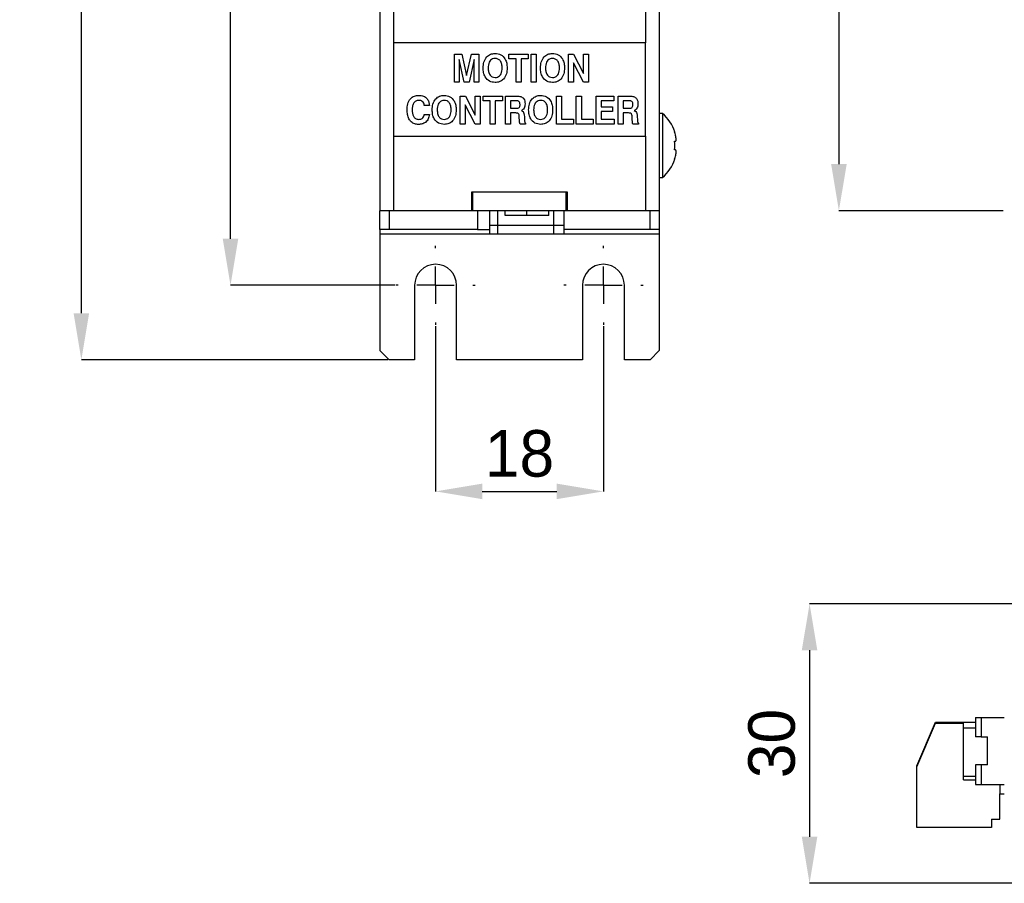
# Model space of a CAD drawing. Header units: millimetres. Extents: x 11 to 190, y 5 to 296.
# Tile 1 of 71: x 16 to 69, y 16 to 62. Entities that reach past the tile are written whole.
import ezdxf

# ---------------------------------------------------------------- set-up
doc = ezdxf.new("R2010")
doc.units = ezdxf.units.MM
doc.header["$PDSIZE"] = -1
doc.layers.add('標註文字', color=4, linetype='Continuous')
doc.styles.add('SLDTEXTSTYLE3', font='txt')
doc.dimstyles.new('SLDDIMSTYLE0', dxfattribs={"dimtxt": 2.5, "dimasz": 2.5, "dimexe": 0, "dimexo": 0.0625, "dimtad": 1, "dimlfac": 2, "dimrnd": 1e-09, "dimzin": 12, "dimdsep": 46, "dimtxsty": 'SLDTEXTSTYLE3', "dimsah": 1, "dimcen": 0.09, "dimadec": 0, "dimazin": 3, "dimtfac": 1, "dimtofl": 0, "dimtmove": 0, "dimatfit": 3, "dimfxl": 1, "dimfrac": 2, "dimtolj": 1, "dimtzin": 12, "dimarcsym": 0})

# ---------------------------------------------------------------- blocks, each defined once
blk = doc.blocks.new('_D')
at = {"layer": 'Defpoints', "color": 0, "transparency": 16777216}
for p in [(69.252, 156.957), (60.375, 51.957), (69.252, 51.957)]:
    blk.add_point(p, dxfattribs=at)
at = {"layer": '標註文字', "color": 0, "lineweight": -2, "transparency": 16777216}
for p, q in [((69.19, 156.957), (60.375, 156.957)), ((60.375, 154.457), (60.375, 54.457)), ((69.19, 51.957), (60.375, 51.957))]:
    blk.add_line(p, q, dxfattribs=at)
at = {"layer": '標註文字', "color": 0, "transparency": 16777216}
for points in [[(59.958, 154.457), (60.792, 154.457), (60.375, 156.957)], [(59.958, 54.457), (60.792, 54.457), (60.375, 51.957)]]:
    blk.add_solid(points, dxfattribs=at)
at = {"layer": '標註文字', "color": 0, "transparency": 16777216, "insert": (57.084, 104.457), "char_height": 2.5, "attachment_point": 2, "rotation": 90, "style": 'SLDTEXTSTYLE3'}
blk.add_mtext('\\A1;210', dxfattribs=at)
blk = doc.blocks.new('_D_2')
at = {"layer": 'Defpoints', "color": 0, "transparency": 16777216}
for p in [(27.74, 160.957), (36.617, 160.957), (36.617, 47.957)]:
    blk.add_point(p, dxfattribs=at)
at = {"layer": '標註文字', "color": 0, "lineweight": -2, "transparency": 16777216}
for p, q in [((36.555, 160.957), (27.74, 160.957)), ((27.74, 50.457), (27.74, 158.457)), ((36.555, 47.957), (27.74, 47.957))]:
    blk.add_line(p, q, dxfattribs=at)
at = {"layer": '標註文字', "color": 0, "transparency": 16777216}
for points in [[(27.323, 158.457), (28.157, 158.457), (27.74, 160.957)], [(27.323, 50.457), (28.157, 50.457), (27.74, 47.957)]]:
    blk.add_solid(points, dxfattribs=at)
at = {"layer": '標註文字', "color": 0, "transparency": 16777216, "insert": (24.449, 104.457), "char_height": 2.5, "attachment_point": 2, "rotation": 90, "style": 'SLDTEXTSTYLE3'}
blk.add_mtext('\\A1;226', dxfattribs=at)
blk = doc.blocks.new('_D_3')
at = {"layer": 'Defpoints', "color": 0, "transparency": 16777216}
for p in [(19.74, 164.957), (36.242, 164.957), (36.242, 43.957)]:
    blk.add_point(p, dxfattribs=at)
at = {"layer": '標註文字', "color": 0, "lineweight": -2, "transparency": 16777216}
for p, q in [((36.18, 164.957), (19.74, 164.957)), ((19.74, 46.457), (19.74, 162.457)), ((36.18, 43.957), (19.74, 43.957))]:
    blk.add_line(p, q, dxfattribs=at)
at = {"layer": '標註文字', "color": 0, "transparency": 16777216}
for points in [[(19.323, 162.457), (20.157, 162.457), (19.74, 164.957)], [(19.323, 46.457), (20.157, 46.457), (19.74, 43.957)]]:
    blk.add_solid(points, dxfattribs=at)
at = {"layer": '標註文字', "color": 0, "transparency": 16777216, "insert": (16.477, 104.457), "char_height": 2.5, "attachment_point": 2, "rotation": 90, "style": 'SLDTEXTSTYLE3'}
blk.add_mtext('\\A1;242', dxfattribs=at)
blk = doc.blocks.new('_D_5')
at = {"layer": 'Defpoints', "color": 0, "transparency": 16777216}
for p in [(38.742, 45.832), (47.742, 45.832), (47.742, 36.899)]:
    blk.add_point(p, dxfattribs=at)
at = {"layer": '標註文字', "color": 0, "lineweight": -2, "transparency": 16777216}
for p, q in [((38.742, 45.77), (38.742, 36.899)), ((47.742, 45.77), (47.742, 36.899)), ((41.242, 36.899), (45.242, 36.899))]:
    blk.add_line(p, q, dxfattribs=at)
at = {"layer": '標註文字', "color": 0, "transparency": 16777216}
for points in [[(41.242, 37.315), (41.242, 36.482), (38.742, 36.899)], [(45.242, 37.315), (45.242, 36.482), (47.742, 36.899)]]:
    blk.add_solid(points, dxfattribs=at)
at = {"layer": '標註文字', "color": 0, "transparency": 16777216, "insert": (43.242, 40.189), "char_height": 2.5, "attachment_point": 2, "style": 'SLDTEXTSTYLE3'}
blk.add_mtext('\\A1;18', dxfattribs=at)
blk = doc.blocks.new('SW_CENTERMARKSYMBOL_2')
at = {"layer": '標註文字', "color": 0}
for p, q in [((0, 2), (0, 2.125)), ((0, 0), (0, 1)), ((-2, 0), (-2.125, 0)), ((0, 0), (-1, 0)), ((0, 0), (0, -1)), ((0, 0), (1, 0)), ((2, 0), (2.125, 0)), ((0, -2), (0, -2.125))]:
    blk.add_line(p, q, dxfattribs=at)
blk = doc.blocks.new('SW_CENTERMARKSYMBOL_3')
at = {"layer": '標註文字', "color": 0}
for p, q in [((0, 2), (0, 2.125)), ((0, 0), (0, 1)), ((-2, 0), (-2.125, 0)), ((0, 0), (-1, 0)), ((0, 0), (0, -1)), ((0, 0), (1, 0)), ((2, 0), (2.125, 0)), ((0, -2), (0, -2.125))]:
    blk.add_line(p, q, dxfattribs=at)
blk = doc.blocks.new('_D_8')
at = {"layer": 'Defpoints', "color": 0, "transparency": 16777216}
for p in [(70.002, 30.872), (58.802, 15.872), (70.002, 15.872)]:
    blk.add_point(p, dxfattribs=at)
at = {"layer": '標註文字', "color": 0, "lineweight": -2, "transparency": 16777216}
for p, q in [((69.94, 30.872), (58.802, 30.872)), ((58.802, 28.372), (58.802, 18.372)), ((69.94, 15.872), (58.802, 15.872))]:
    blk.add_line(p, q, dxfattribs=at)
at = {"layer": '標註文字', "color": 0, "transparency": 16777216}
for points in [[(58.385, 28.372), (59.219, 28.372), (58.802, 30.872)], [(58.385, 18.372), (59.219, 18.372), (58.802, 15.872)]]:
    blk.add_solid(points, dxfattribs=at)
at = {"layer": '標註文字', "color": 0, "transparency": 16777216, "insert": (55.511, 23.372), "char_height": 2.5, "attachment_point": 2, "rotation": 90, "style": 'SLDTEXTSTYLE3'}
blk.add_mtext('\\A1;30', dxfattribs=at)

msp = doc.modelspace()

# ---------------------------------------------------------------- linework, layer by layer
for p, q in [((35.7425, 156.9574), (35.7425, 51.9574)), ((36.4925, 156.9574), (36.4925, 60.9574)), ((49.9925, 156.9574), (49.9925, 60.9574)), ((50.7425, 156.9574), (50.7425, 51.9574)), ((36.4925, 60.9574), (36.4925, 55.9574)), ((49.9925, 60.9574), (36.4925, 60.9574)), ((49.9925, 55.9574), (49.9925, 60.9574)), ((50.9138, 57.1824), (50.7425, 57.1824)), ((50.9138, 57.1824), (50.9138, 55.4574)), ((51.5631, 56.1824), (51.5752, 56.1824)), ((36.4925, 55.9574), (49.9925, 55.9574)), ((36.4925, 55.9574), (36.4925, 51.9574)), ((49.9925, 55.9574), (49.9925, 51.9574)), ((50.9138, 55.4574), (50.9138, 53.7324)), ((51.5631, 55.6874), (51.6075, 55.6874)), ((51.6075, 55.2274), (51.5631, 55.2274)), ((51.5752, 54.7324), (51.5631, 54.7324)), ((50.7425, 53.7324), (50.9138, 53.7324)), ((45.8175, 52.9574), (40.6675, 52.9574)), ((40.6675, 52.9574), (40.6675, 51.9574)), ((40.7425, 51.9574), (40.7425, 52.9574)), ((45.7425, 52.9574), (40.7425, 52.9574)), ((45.7425, 51.9574), (45.7425, 52.9574)), ((45.8175, 51.9574), (45.8175, 52.9574)), ((35.7425, 50.9574), (35.7425, 51.9574)), ((36.4925, 51.9574), (35.7425, 51.9574)), ((36.2425, 51.9574), (36.2425, 50.9574)), ((40.6675, 51.9574), (36.4925, 51.9574)), ((38.3733, 51.9524), (38.3733, 51.9574)), ((39.1752, 51.9524), (39.1752, 51.9574)), ((39.9309, 51.9524), (39.9309, 51.9574)), ((40.7425, 51.9574), (40.6675, 51.9574)), ((45.7425, 51.9574), (40.7425, 51.9574)), ((40.9925, 51.9574), (40.9925, 50.9574)), ((41.6425, 51.1574), (41.6425, 51.9574)), ((42.0805, 51.1574), (42.0805, 51.9574)), ((42.4675, 51.7074), (42.4675, 51.9574)), ((43.6425, 51.7074), (43.6425, 51.9574)), ((44.8175, 51.7074), (44.8175, 51.9574)), ((45.0805, 51.1574), (45.0805, 51.9574)), ((45.6425, 51.1574), (45.6425, 51.9574)), ((45.8175, 51.9574), (45.7425, 51.9574)), ((49.9925, 51.9574), (45.8175, 51.9574)), ((50.7425, 51.9574), (49.9925, 51.9574)), ((50.2425, 50.9574), (50.2425, 51.9574)), ((50.7425, 51.9574), (50.7425, 50.9574)), ((43.6425, 51.7074), (42.4675, 51.7074)), ((44.8175, 51.7074), (43.6425, 51.7074)), ((36.2425, 50.9574), (35.7425, 50.9574)), ((35.7425, 50.9574), (35.7425, 50.7074)), ((35.7425, 50.7074), (35.7425, 44.4574)), ((41.6425, 50.7074), (35.7425, 50.7074)), ((40.9925, 50.9574), (36.2425, 50.9574)), ((40.9925, 50.9574), (41.6425, 50.9574)), ((42.0805, 51.1574), (41.6425, 51.1574)), ((41.6425, 50.7074), (41.6425, 51.1574)), ((42.0805, 50.7074), (41.6425, 50.7074)), ((45.0805, 51.1574), (42.0805, 51.1574)), ((42.0805, 50.7074), (42.0805, 51.1574)), ((45.0805, 50.7074), (42.0805, 50.7074)), ((45.6425, 51.1574), (45.0805, 51.1574)), ((45.0805, 50.7074), (45.0805, 51.1574)), ((45.6425, 50.7074), (45.0805, 50.7074)), ((45.6425, 50.7074), (45.6425, 51.1574)), ((50.2425, 50.9574), (45.6425, 50.9574)), ((50.7425, 50.7074), (45.6425, 50.7074)), ((50.7425, 50.9574), (50.2425, 50.9574)), ((50.7425, 50.9574), (50.7425, 50.7074)), ((50.7425, 50.7074), (50.7425, 44.4574)), ((37.6175, 47.9574), (37.6175, 43.9574)), ((39.8675, 43.9574), (39.8675, 47.9574)), ((46.6175, 47.9574), (46.6175, 43.9574)), ((48.8675, 43.9574), (48.8675, 47.9574)), ((35.7425, 44.4574), (36.2425, 43.9574)), ((50.2425, 43.9574), (50.7425, 44.4574)), ((37.6175, 43.9574), (36.2425, 43.9574)), ((46.6175, 43.9574), (39.8675, 43.9574)), ((50.2425, 43.9574), (48.8675, 43.9574)), ((64.5524, 22.1722), (65.5524, 24.5222)), ((64.5524, 22.1222), (65.5524, 24.4722)), ((65.5524, 24.5222), (67.0524, 24.5222)), ((65.5524, 24.4722), (67.0524, 24.4722)), ((67.0524, 24.5222), (67.7024, 24.5222)), ((67.0524, 24.2134), (67.0524, 24.5222)), ((67.7024, 24.7722), (68.0024, 24.7722)), ((67.7024, 24.7722), (67.7024, 23.7222)), ((68.0024, 24.7722), (68.0024, 23.7222)), ((68.0024, 24.7722), (69.2474, 24.7722)), ((67.0524, 21.6134), (67.0524, 24.2134)), ((67.0524, 24.2134), (67.7024, 24.2134)), ((68.0024, 23.7222), (67.7024, 23.7222)), ((68.0024, 23.7222), (68.3524, 23.7222)), ((68.3524, 22.2222), (68.3524, 23.7222)), ((67.7024, 22.2222), (67.7024, 21.1722)), ((68.0024, 22.2222), (67.7024, 22.2222)), ((68.0024, 22.2222), (68.0024, 21.1722)), ((68.3524, 22.2222), (68.0024, 22.2222)), ((64.5524, 22.1222), (64.5524, 22.1722)), ((64.5524, 18.8722), (64.5524, 22.1222)), ((67.0524, 21.4222), (67.0524, 21.6134)), ((67.0524, 21.6134), (67.7024, 21.6134)), ((67.0524, 21.4222), (67.7024, 21.4222)), ((67.7024, 21.1722), (68.0024, 21.1722)), ((68.0024, 21.1722), (69.2474, 21.1722)), ((69.0024, 21.1722), (69.0024, 20.6722)), ((69.0024, 19.3222), (69.0024, 20.6722)), ((69.0024, 20.6722), (69.2474, 20.6722)), ((68.5524, 19.3222), (69.0024, 19.3222)), ((68.5524, 19.3222), (68.5524, 18.8722)), ((68.5524, 18.8722), (64.5524, 18.8722))]:
    msp.add_line(p, q)
for centre, radius, start, end in [((49.3925, 55.4574), 2.3, 18.37394, 48.59038), ((49.3925, 55.4574), 2.2885, 14.55205, 18.46984), ((49.3925, 55.4574), 2.1827, 353.95141, 6.04859), ((49.3925, 55.4574), 2.3, 311.40962, 341.62606), ((49.3925, 55.4574), 2.2885, 341.53016, 345.44795), ((38.7425, 47.9574), 1.125, 0, 180), ((47.7425, 47.9574), 1.125, 360, 180)]:
    msp.add_arc(centre, radius, start, end)
for points in [[(51.6075, 55.6874), (51.6163, 55.6909), (51.6338, 55.6979), (51.6454, 55.754), (51.644, 55.8366), (51.631, 55.9339), (51.6151, 56.0009), (51.6075, 56.0324)], [(51.6075, 54.8824), (51.6163, 54.9197), (51.6338, 54.9944), (51.6454, 55.0962), (51.644, 55.1734), (51.631, 55.2196), (51.6151, 55.2249), (51.6075, 55.2274)]]:
    msp.add_open_spline(points, degree=3, knots=[0, 0, 0, 0, 0.2095281, 0.4195633, 0.6226907, 0.8225336, 1, 1, 1, 1])
at = {"layer": '標註文字'}
for p, q in [((39.7521, 60.3574), (40.1478, 60.3574)), ((39.7521, 58.8574), (39.7521, 60.3574)), ((40.1478, 60.3574), (40.405, 59.2159)), ((40.405, 59.2159), (40.6605, 60.3574)), ((40.6605, 60.3574), (41.0598, 60.3574)), ((41.0598, 60.3574), (41.0598, 58.8574)), ((42.6752, 60.3574), (43.7136, 60.3574)), ((42.6752, 60.1074), (42.6752, 60.3574)), ((43.7136, 60.3574), (43.7136, 60.1074)), ((43.8675, 58.8574), (43.8675, 60.3574)), ((43.8675, 60.3574), (44.1367, 60.3574)), ((44.1367, 60.3574), (44.1367, 58.8574)), ((45.8675, 60.3574), (46.1472, 60.3574)), ((45.8675, 58.8574), (45.8675, 60.3574)), ((46.1472, 60.3574), (46.6752, 59.3268)), ((46.6752, 60.3574), (46.9444, 60.3574)), ((46.6752, 59.3268), (46.6752, 60.3574)), ((46.9444, 60.3574), (46.9444, 58.8574)), ((40.0021, 60.0671), (40.0021, 58.8574)), ((40.2713, 58.8574), (40.0021, 60.0671)), ((40.8098, 60.0671), (40.5406, 58.8574)), ((40.8098, 58.8574), (40.8098, 60.0671)), ((43.0598, 60.1074), (42.6752, 60.1074)), ((43.0598, 58.8574), (43.0598, 60.1074)), ((43.329, 60.1074), (43.329, 58.8574)), ((43.7136, 60.1074), (43.329, 60.1074)), ((46.1367, 59.8881), (46.1367, 58.8574)), ((46.668, 58.8574), (46.1367, 59.8881)), ((40.0021, 58.8574), (39.7521, 58.8574)), ((40.5406, 58.8574), (40.2713, 58.8574)), ((41.0598, 58.8574), (40.8098, 58.8574)), ((43.329, 58.8574), (43.0598, 58.8574)), ((44.1367, 58.8574), (43.8675, 58.8574)), ((46.1367, 58.8574), (45.8675, 58.8574)), ((46.9444, 58.8574), (46.668, 58.8574)), ((40.0598, 58.1074), (40.3395, 58.1074)), ((40.0598, 56.6074), (40.0598, 58.1074)), ((40.3395, 58.1074), (40.8675, 57.0768)), ((40.8675, 58.1074), (41.1367, 58.1074)), ((40.8675, 57.0768), (40.8675, 58.1074)), ((41.1367, 58.1074), (41.1367, 56.6074)), ((41.2906, 58.1074), (42.329, 58.1074)), ((41.2906, 57.8574), (41.2906, 58.1074)), ((42.329, 58.1074), (42.329, 57.8574)), ((42.4829, 58.1074), (43.1181, 58.1074)), ((42.4829, 56.6074), (42.4829, 58.1074)), ((45.2329, 58.1074), (45.5021, 58.1074)), ((45.2329, 56.6074), (45.2329, 58.1074)), ((45.5021, 58.1074), (45.5021, 56.8766)), ((46.2906, 58.1074), (46.5598, 58.1074)), ((46.2906, 56.6074), (46.2906, 58.1074)), ((46.5598, 58.1074), (46.5598, 56.8766)), ((47.3483, 58.1074), (48.2972, 58.1074)), ((47.3483, 56.6074), (47.3483, 58.1074)), ((48.2972, 58.1074), (48.2972, 57.8574)), ((48.5406, 58.1074), (49.1758, 58.1074)), ((48.5406, 56.6074), (48.5406, 58.1074)), ((38.4059, 57.6074), (38.1367, 57.6074)), ((40.329, 57.6381), (40.329, 56.6074)), ((40.8603, 56.6074), (40.329, 57.6381)), ((41.6752, 57.8574), (41.2906, 57.8574)), ((41.6752, 56.6074), (41.6752, 57.8574)), ((41.9444, 57.8574), (41.9444, 56.6074)), ((42.329, 57.8574), (41.9444, 57.8574)), ((42.7521, 57.8574), (42.7521, 57.4536)), ((43.0814, 57.8574), (42.7521, 57.8574)), ((47.6175, 57.8574), (47.6175, 57.5305)), ((48.2972, 57.8574), (47.6175, 57.8574)), ((49.1391, 57.8574), (48.8098, 57.8574)), ((48.8098, 57.8574), (48.8098, 57.4536)), ((38.1367, 57.1266), (38.4059, 57.1266)), ((42.7521, 57.4536), (43.0691, 57.4536)), ((42.7521, 57.2036), (42.7521, 56.6074)), ((43.0379, 57.2036), (42.7521, 57.2036)), ((47.6175, 57.5305), (48.2389, 57.5305)), ((47.6175, 57.2805), (47.6175, 56.8766)), ((48.2389, 57.2805), (47.6175, 57.2805)), ((48.2389, 57.5305), (48.2389, 57.2805)), ((48.8098, 57.4536), (49.1268, 57.4536)), ((48.8098, 57.2036), (48.8098, 56.6074)), ((49.0956, 57.2036), (48.8098, 57.2036)), ((40.329, 56.6074), (40.0598, 56.6074)), ((41.1367, 56.6074), (40.8603, 56.6074)), ((41.9444, 56.6074), (41.6752, 56.6074)), ((42.7521, 56.6074), (42.4829, 56.6074)), ((43.2365, 56.8), (43.2329, 56.9611)), ((43.5598, 56.6074), (43.2695, 56.6074)), ((43.5021, 57.008), (43.5084, 56.8271)), ((43.5084, 56.8271), (43.5084, 56.8208)), ((43.5598, 56.6543), (43.5598, 56.6074)), ((46.1367, 56.6074), (45.2329, 56.6074)), ((45.5021, 56.8766), (46.1367, 56.8766)), ((46.1367, 56.8766), (46.1367, 56.6074)), ((47.1944, 56.6074), (46.2906, 56.6074)), ((46.5598, 56.8766), (47.1944, 56.8766)), ((47.1944, 56.8766), (47.1944, 56.6074)), ((48.329, 56.6074), (47.3483, 56.6074)), ((47.6175, 56.8766), (48.329, 56.8766)), ((48.329, 56.8766), (48.329, 56.6074)), ((48.8098, 56.6074), (48.5406, 56.6074)), ((49.2942, 56.8), (49.2906, 56.9611)), ((49.6175, 56.6074), (49.3272, 56.6074)), ((49.5598, 57.008), (49.5661, 56.8271)), ((49.5661, 56.8271), (49.5661, 56.8208)), ((49.6175, 56.6543), (49.6175, 56.6074))]:
    msp.add_line(p, q, dxfattribs=at)
for points, knots in [([(41.2906, 59.617), (41.2969, 59.7237), (41.3095, 59.9364), (41.453, 60.2061), (41.6818, 60.3737), (41.8498, 60.3885), (41.9339, 60.3959)], [0, 0, 0, 0, 0.2808121, 0.5602675, 0.7798818, 1, 1, 1, 1]), ([(41.9339, 60.3959), (42.0414, 60.383), (42.2564, 60.3573), (42.4705, 60.126), (42.5667, 59.8683), (42.5749, 59.7008), (42.579, 59.617)], [0, 0, 0, 0, 0.2791182, 0.5580708, 0.7787885, 1, 1, 1, 1]), ([(44.3675, 59.617), (44.3738, 59.7237), (44.3865, 59.9364), (44.53, 60.2061), (44.7588, 60.3737), (44.9267, 60.3885), (45.0108, 60.3959)], [0, 0, 0, 0, 0.28081212, 0.56026755, 0.77988178, 1, 1, 1, 1]), ([(45.0108, 60.3959), (45.1183, 60.383), (45.3333, 60.3573), (45.5474, 60.126), (45.6437, 59.8683), (45.6519, 59.7008), (45.6559, 59.617)], [0, 0, 0, 0, 0.2791182, 0.5580708, 0.7787885, 1, 1, 1, 1]), ([(41.933, 60.1266), (41.8883, 60.123), (41.7992, 60.1159), (41.685, 60.0383), (41.5764, 59.8746), (41.5667, 59.7232), (41.5598, 59.617)], [0, 0, 0, 0, 0.1869827, 0.3734981, 0.5605272, 1, 1, 1, 1]), ([(42.3098, 59.617), (42.3067, 59.6839), (42.3005, 59.8173), (42.2279, 59.9932), (42.0918, 60.1113), (41.986, 60.1215), (41.933, 60.1266)], [0, 0, 0, 0, 0.2811253, 0.5608954, 0.7801875, 1, 1, 1, 1]), ([(45.0099, 60.1266), (44.9653, 60.123), (44.8761, 60.1159), (44.7619, 60.0383), (44.6534, 59.8746), (44.6436, 59.7232), (44.6367, 59.617)], [0, 0, 0, 0, 0.1869827, 0.3734981, 0.5605272, 1, 1, 1, 1]), ([(45.3867, 59.617), (45.3836, 59.6839), (45.3774, 59.8173), (45.3048, 59.9932), (45.1688, 60.1113), (45.0629, 60.1215), (45.0099, 60.1266)], [0, 0, 0, 0, 0.28112527, 0.56089537, 0.78018753, 1, 1, 1, 1]), ([(41.9339, 58.8382), (41.8265, 58.851), (41.6117, 58.8767), (41.3982, 59.1083), (41.3026, 59.366), (41.2946, 59.5333), (41.2906, 59.617)], [0, 0, 0, 0, 0.2791106, 0.5579997, 0.7787677, 1, 1, 1, 1]), ([(41.5598, 59.617), (41.5629, 59.5504), (41.569, 59.4175), (41.6401, 59.2419), (41.7747, 59.123), (41.8802, 59.1126), (41.933, 59.1074)], [0, 0, 0, 0, 0.2811615, 0.560942, 0.7802248, 1, 1, 1, 1]), ([(41.933, 59.1074), (41.9778, 59.1111), (42.0672, 59.1183), (42.1824, 59.1949), (42.2925, 59.3586), (42.3027, 59.5105), (42.3098, 59.617)], [0, 0, 0, 0, 0.1870234, 0.3735143, 0.5605798, 1, 1, 1, 1]), ([(42.579, 59.617), (42.5726, 59.5103), (42.5596, 59.2974), (42.4151, 59.028), (42.1862, 58.8604), (42.0181, 58.8456), (41.9339, 58.8382)], [0, 0, 0, 0, 0.2808002, 0.5602101, 0.7798443, 1, 1, 1, 1]), ([(45.0108, 58.8382), (44.9034, 58.851), (44.6886, 58.8767), (44.4751, 59.1083), (44.3795, 59.366), (44.3715, 59.5333), (44.3675, 59.617)], [0, 0, 0, 0, 0.2791106, 0.5579997, 0.7787677, 1, 1, 1, 1]), ([(44.6367, 59.617), (44.6398, 59.5504), (44.6459, 59.4175), (44.717, 59.2419), (44.8516, 59.123), (44.9571, 59.1126), (45.0099, 59.1074)], [0, 0, 0, 0, 0.2811615, 0.560942, 0.7802248, 1, 1, 1, 1]), ([(45.0099, 59.1074), (45.0547, 59.1111), (45.1441, 59.1183), (45.2594, 59.1949), (45.3694, 59.3586), (45.3796, 59.5105), (45.3867, 59.617)], [0, 0, 0, 0, 0.1870234, 0.3735143, 0.5605798, 1, 1, 1, 1]), ([(45.6559, 59.617), (45.6495, 59.5103), (45.6366, 59.2974), (45.4921, 59.028), (45.2631, 58.8604), (45.095, 58.8456), (45.0108, 58.8382)], [0, 0, 0, 0, 0.2808002, 0.5602101, 0.7798443, 1, 1, 1, 1]), ([(37.2136, 57.367), (37.2188, 57.4739), (37.2292, 57.6869), (37.3612, 57.966), (37.5978, 58.1273), (37.7662, 58.1397), (37.8507, 58.1459)], [0, 0, 0, 0, 0.28106466, 0.56029523, 0.77966284, 1, 1, 1, 1]), ([(37.8507, 58.1459), (37.9324, 58.1398), (38.0954, 58.1276), (38.2873, 57.9872), (38.3846, 57.7981), (38.3988, 57.671), (38.4059, 57.6074)], [0, 0, 0, 0, 0.2802377, 0.5589531, 0.7791321, 1, 1, 1, 1]), ([(38.5598, 57.367), (38.5661, 57.4737), (38.5788, 57.6864), (38.7223, 57.9561), (38.9511, 58.1237), (39.119, 58.1385), (39.2031, 58.1459)], [0, 0, 0, 0, 0.2808121, 0.5602675, 0.7798818, 1, 1, 1, 1]), ([(39.2031, 58.1459), (39.3106, 58.133), (39.5256, 58.1073), (39.7397, 57.876), (39.836, 57.6183), (39.8442, 57.4508), (39.8483, 57.367)], [0, 0, 0, 0, 0.2791182, 0.5580708, 0.7787885, 1, 1, 1, 1]), ([(43.1181, 58.1074), (43.1825, 58.1043), (43.3107, 58.0982), (43.4698, 57.9935), (43.5334, 57.8363), (43.5382, 57.7359), (43.5406, 57.6855)], [0, 0, 0, 0, 0.2809253, 0.5587433, 0.7788588, 1, 1, 1, 1]), ([(43.7329, 57.367), (43.7392, 57.4737), (43.7518, 57.6864), (43.8954, 57.9561), (44.1241, 58.1237), (44.2921, 58.1385), (44.3762, 58.1459)], [0, 0, 0, 0, 0.2808121, 0.5602675, 0.7798818, 1, 1, 1, 1]), ([(44.3762, 58.1459), (44.4837, 58.133), (44.6987, 58.1073), (44.9128, 57.876), (45.0091, 57.6183), (45.0172, 57.4508), (45.0213, 57.367)], [0, 0, 0, 0, 0.2791182, 0.5580708, 0.7787885, 1, 1, 1, 1]), ([(49.1758, 58.1074), (49.2402, 58.1043), (49.3684, 58.0982), (49.5274, 57.9935), (49.591, 57.8363), (49.5958, 57.7359), (49.5983, 57.6855)], [0, 0, 0, 0, 0.2809253, 0.5587433, 0.7788588, 1, 1, 1, 1]), ([(37.8465, 57.8766), (37.7865, 57.8702), (37.6963, 57.8605), (37.6016, 57.7849), (37.5335, 57.6872), (37.4888, 57.5426), (37.4849, 57.4242), (37.4829, 57.3649)], [0, 0, 0, 0, 0.2485429, 0.3737574, 0.4990548, 0.7491424, 1, 1, 1, 1]), ([(38.1367, 57.6074), (38.129, 57.648), (38.1135, 57.729), (38.0412, 57.824), (37.9435, 57.8709), (37.8788, 57.8747), (37.8465, 57.8766)], [0, 0, 0, 0, 0.2805093, 0.5594411, 0.7793911, 1, 1, 1, 1]), ([(39.2022, 57.8766), (39.1576, 57.873), (39.0684, 57.8659), (38.9542, 57.7883), (38.8457, 57.6246), (38.8359, 57.4732), (38.829, 57.367)], [0, 0, 0, 0, 0.1869827, 0.3734981, 0.5605272, 1, 1, 1, 1]), ([(39.579, 57.367), (39.5759, 57.4339), (39.5697, 57.5673), (39.4971, 57.7432), (39.3611, 57.8613), (39.2552, 57.8715), (39.2022, 57.8766)], [0, 0, 0, 0, 0.28112527, 0.56089537, 0.78018753, 1, 1, 1, 1]), ([(43.0691, 57.4536), (43.1, 57.455), (43.1614, 57.4579), (43.2387, 57.507), (43.2681, 57.5832), (43.2702, 57.6313), (43.2713, 57.6555)], [0, 0, 0, 0, 0.2810272, 0.5584735, 0.7787526, 1, 1, 1, 1]), ([(43.2713, 57.6555), (43.2697, 57.6852), (43.2665, 57.7443), (43.222, 57.8192), (43.1512, 57.8535), (43.1047, 57.8561), (43.0814, 57.8574)], [0, 0, 0, 0, 0.28075913, 0.55925536, 0.77918478, 1, 1, 1, 1]), ([(43.5406, 57.6855), (43.5333, 57.6039), (43.5231, 57.4901), (43.4304, 57.3747), (43.3728, 57.3479), (43.3441, 57.3346)], [0, 0, 0, 0, 0.5585378, 0.7793287, 1, 1, 1, 1]), ([(44.3753, 57.8766), (44.3307, 57.873), (44.2415, 57.8659), (44.1273, 57.7883), (44.0188, 57.6246), (44.009, 57.4732), (44.0021, 57.367)], [0, 0, 0, 0, 0.1869827, 0.3734981, 0.5605272, 1, 1, 1, 1]), ([(44.7521, 57.367), (44.749, 57.4339), (44.7428, 57.5673), (44.6702, 57.7432), (44.5341, 57.8613), (44.4283, 57.8715), (44.3753, 57.8766)], [0, 0, 0, 0, 0.2811253, 0.5608954, 0.7801875, 1, 1, 1, 1]), ([(49.1268, 57.4536), (49.1577, 57.455), (49.2191, 57.4579), (49.2964, 57.507), (49.3258, 57.5832), (49.3279, 57.6313), (49.329, 57.6555)], [0, 0, 0, 0, 0.2810272, 0.5584735, 0.7787526, 1, 1, 1, 1]), ([(49.329, 57.6555), (49.3274, 57.6852), (49.3242, 57.7443), (49.2797, 57.8192), (49.2089, 57.8535), (49.1624, 57.8561), (49.1391, 57.8574)], [0, 0, 0, 0, 0.2807591, 0.5592554, 0.7791848, 1, 1, 1, 1]), ([(49.5983, 57.6855), (49.591, 57.6039), (49.5808, 57.4901), (49.4881, 57.3747), (49.4305, 57.3479), (49.4017, 57.3346)], [0, 0, 0, 0, 0.55853779, 0.77932872, 1, 1, 1, 1]), ([(37.8257, 56.5882), (37.7557, 56.5933), (37.6158, 56.6034), (37.4295, 56.7133), (37.2957, 56.8939), (37.2235, 57.1205), (37.2169, 57.2848), (37.2136, 57.367)], [0, 0, 0, 0, 0.1866776, 0.3728149, 0.5593224, 0.779433, 1, 1, 1, 1]), ([(37.4829, 57.3649), (37.4905, 57.2461), (37.5, 57.0974), (37.5988, 56.953), (37.6883, 56.8753), (37.7768, 56.8646), (37.8356, 56.8574)], [0, 0, 0, 0, 0.4992884, 0.6251077, 0.7507859, 1, 1, 1, 1]), ([(38.4059, 57.1266), (38.3938, 57.0442), (38.3695, 56.8796), (38.2145, 56.696), (38.0207, 56.6005), (37.8908, 56.5923), (37.8257, 56.5882)], [0, 0, 0, 0, 0.2800267, 0.5591538, 0.7793214, 1, 1, 1, 1]), ([(37.8356, 56.8574), (37.8772, 56.8609), (37.9602, 56.868), (38.0883, 56.9581), (38.1184, 57.0628), (38.1367, 57.1266)], [0, 0, 0, 0, 0.2810683, 0.5611346, 1, 1, 1, 1]), ([(39.2031, 56.5882), (39.0957, 56.601), (38.8809, 56.6267), (38.6674, 56.8583), (38.5718, 57.116), (38.5638, 57.2833), (38.5598, 57.367)], [0, 0, 0, 0, 0.2791106, 0.5579997, 0.7787677, 1, 1, 1, 1]), ([(38.829, 57.367), (38.8321, 57.3004), (38.8382, 57.1675), (38.9093, 56.9919), (39.0439, 56.873), (39.1494, 56.8626), (39.2022, 56.8574)], [0, 0, 0, 0, 0.2811615, 0.560942, 0.7802248, 1, 1, 1, 1]), ([(39.2022, 56.8574), (39.247, 56.8611), (39.3364, 56.8683), (39.4517, 56.9449), (39.5618, 57.1086), (39.5719, 57.2605), (39.579, 57.367)], [0, 0, 0, 0, 0.18702336, 0.37351427, 0.56057983, 1, 1, 1, 1]), ([(39.8483, 57.367), (39.8418, 57.2603), (39.8289, 57.0474), (39.6844, 56.778), (39.4554, 56.6104), (39.2873, 56.5956), (39.2031, 56.5882)], [0, 0, 0, 0, 0.2808002, 0.5602101, 0.7798443, 1, 1, 1, 1]), ([(43.2329, 56.9611), (43.2314, 57.0241), (43.2296, 57.1029), (43.1701, 57.1744), (43.1139, 57.2002), (43.0683, 57.2022), (43.0379, 57.2036)], [0, 0, 0, 0, 0.4989052, 0.6238792, 0.7492913, 1, 1, 1, 1]), ([(43.3441, 57.3346), (43.3765, 57.317), (43.4414, 57.2818), (43.4949, 57.1572), (43.4994, 57.0646), (43.5021, 57.008)], [0, 0, 0, 0, 0.2793716, 0.5584581, 1, 1, 1, 1]), ([(44.3762, 56.5882), (44.2688, 56.601), (44.054, 56.6267), (43.8405, 56.8583), (43.7449, 57.116), (43.7369, 57.2833), (43.7329, 57.367)], [0, 0, 0, 0, 0.2791106, 0.5579997, 0.7787677, 1, 1, 1, 1]), ([(44.0021, 57.367), (44.0052, 57.3004), (44.0113, 57.1675), (44.0824, 56.9919), (44.217, 56.873), (44.3225, 56.8626), (44.3753, 56.8574)], [0, 0, 0, 0, 0.2811615, 0.560942, 0.7802248, 1, 1, 1, 1]), ([(44.3753, 56.8574), (44.4201, 56.8611), (44.5095, 56.8683), (44.6248, 56.9449), (44.7348, 57.1086), (44.745, 57.2605), (44.7521, 57.367)], [0, 0, 0, 0, 0.18702336, 0.37351427, 0.56057983, 1, 1, 1, 1]), ([(45.0213, 57.367), (45.0149, 57.2603), (45.002, 57.0474), (44.8574, 56.778), (44.6285, 56.6104), (44.4604, 56.5956), (44.3762, 56.5882)], [0, 0, 0, 0, 0.2808002, 0.5602101, 0.7798443, 1, 1, 1, 1]), ([(49.2906, 56.9611), (49.2891, 57.0241), (49.2873, 57.1029), (49.2278, 57.1744), (49.1716, 57.2002), (49.126, 57.2022), (49.0956, 57.2036)], [0, 0, 0, 0, 0.4989052, 0.6238792, 0.7492913, 1, 1, 1, 1]), ([(49.4017, 57.3346), (49.4342, 57.317), (49.4991, 57.2818), (49.5526, 57.1572), (49.5571, 57.0646), (49.5598, 57.008)], [0, 0, 0, 0, 0.2793716, 0.5584581, 1, 1, 1, 1]), ([(43.2695, 56.6074), (43.2587, 56.6426), (43.2395, 56.7055), (43.2374, 56.7711), (43.2365, 56.8)], [0, 0, 0, 0, 0.5592734, 1, 1, 1, 1]), ([(43.5084, 56.8208), (43.5101, 56.7872), (43.5126, 56.7406), (43.5307, 56.6818), (43.5501, 56.6634), (43.5598, 56.6543)], [0, 0, 0, 0, 0.56099096, 0.78130092, 1, 1, 1, 1]), ([(49.3272, 56.6074), (49.3164, 56.6426), (49.2972, 56.7055), (49.2951, 56.7711), (49.2942, 56.8)], [0, 0, 0, 0, 0.55927339, 1, 1, 1, 1]), ([(49.5661, 56.8208), (49.5678, 56.7872), (49.5702, 56.7406), (49.5884, 56.6818), (49.6078, 56.6634), (49.6175, 56.6543)], [0, 0, 0, 0, 0.560991, 0.7813009, 1, 1, 1, 1])]:
    msp.add_open_spline(points, degree=3, knots=knots, dxfattribs=at)

# ---------------------------------------------------------------- block references
for name, p in [('SW_CENTERMARKSYMBOL_2', (38.7425, 47.9574)), ('SW_CENTERMARKSYMBOL_3', (47.7425, 47.9574))]:
    msp.add_blockref(name, p, dxfattribs=at)

# ---------------------------------------------------------------- dimensions: what is measured, and where the dimension line sits
for base, p1, p2, picture, middle in [((19.74, 164.9574), (36.2425, 43.9574), (36.2425, 164.9574), '_D_3', (19.74, 104.4574)), ((27.74, 160.9574), (36.6175, 47.9574), (36.6175, 160.9574), '_D_2', (27.74, 104.4574)), ((60.3751, 51.9574), (69.2524, 156.9574), (69.2524, 51.9574), '_D', (60.3751, 104.4574)), ((58.8019, 15.8722), (70.0024, 30.8722), (70.0024, 15.8722), '_D_8', (58.8019, 23.3722))]:
    dim = msp.add_linear_dim(base=base, p1=p1, p2=p2, angle=90, dimstyle='SLDDIMSTYLE0', dxfattribs=at)
    dim.commit()
    dim.dimension.update_dxf_attribs({"geometry": picture, "text_midpoint": middle, "dimtype": 160})
dim = msp.add_linear_dim(base=(47.7425, 36.8987), p1=(38.7425, 45.8324), p2=(47.7425, 45.8324), dimstyle='SLDDIMSTYLE0', dxfattribs=at)
dim.commit()
dim.dimension.update_dxf_attribs({"geometry": '_D_5', "text_midpoint": (43.2425, 36.8987), "dimtype": 160})

doc.saveas('drawing.dxf')
